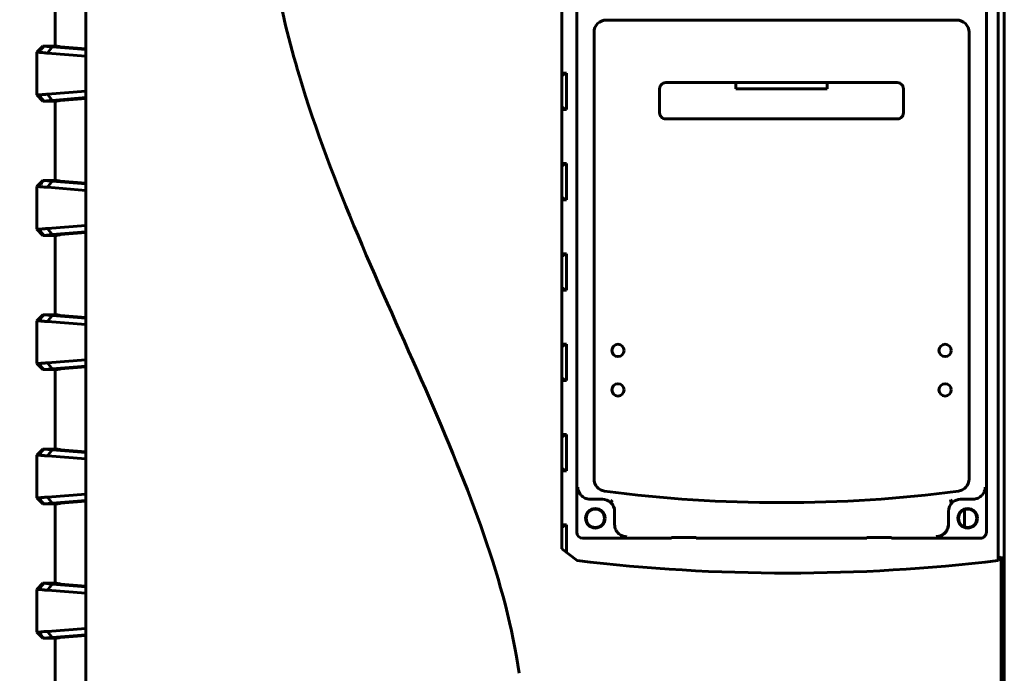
# Model space of a CAD drawing. Header units: millimetres. Extents: x 0 to 210, y 0 to 297.
# Tile 4 of 8: x 30 to 70, y 153 to 180. Entities that reach past the tile are written whole.
import ezdxf

# ---------------------------------------------------------------- set-up
doc = ezdxf.new("R2010")
doc.units = ezdxf.units.MM
doc.linetypes.add('K5LT_BASIC', pattern=[0])
doc.linetypes.add('K5LT_THIN', pattern=[0])
doc.layers.add('Системный слой', color=7, linetype='Continuous')
doc.styles.add('KDIMTEXTSTYLE', font='GOST_AU.SHX', dxfattribs={"width": 0.96, "oblique": 15, "height": 5})
doc.dimstyles.new('KDIMSTYLE (0.25)', dxfattribs={"dimtxt": 5, "dimasz": 1, "dimexe": 2, "dimexo": 0, "dimgap": 1, "dimtad": 1, "dimlfac": 4, "dimtxsty": 'KDIMTEXTSTYLE', "dimsah": 1, "dimcen": 0, "dimdle": 1, "dimadec": 0, "dimazin": 0, "dimtfac": 0.667, "dimtmove": 0, "dimatfit": 3, "dimfxl": 1, "dimtvp": 1, "dimtolj": 1, "dimtzin": 0, "dimarcsym": 0})

# ---------------------------------------------------------------- blocks, each defined once
blk = doc.blocks.new('U14')
at = {"layer": 'Системный слой', "color": 150, "linetype": 'K5LT_BASIC', "lineweight": 60, "true_color": 0x0080ff}
for p, q in [((31.477, 181.857), (31.477, 178.607)), ((31.477, 176.357), (31.477, 173.107)), ((31.477, 170.857), (31.477, 167.607)), ((31.477, 165.357), (31.477, 162.107)), ((31.477, 159.857), (31.477, 156.607)), ((31.477, 154.357), (31.477, 151.107))]:
    blk.add_line(p, q, dxfattribs=at)
blk = doc.blocks.new('KDIMARROW_01')
at = {"layer": 'Системный слой'}
blk.add_hatch(color=0, dxfattribs=at).paths.add_polyline_path([(0, 0), (-2.5, 0.329), (-2.25, 0), (-2.5, -0.329)])
at = {"layer": 'Системный слой', "color": 0, "linetype": 'K5LT_THIN', "lineweight": 18}
for p, q in [((-2.25, 0), (-2.5, 0.329)), ((-2.5, 0.329), (0, 0)), ((0, 0), (-2.5, -0.329)), ((-2.5, -0.329), (-2.25, 0)), ((0, 0), (-1, 0))]:
    blk.add_line(p, q, dxfattribs=at)

msp = doc.modelspace()

# ---------------------------------------------------------------- linework, layer by layer
at = {"layer": 'Системный слой', "color": 150, "linetype": 'K5LT_BASIC', "lineweight": 60, "true_color": 0x0080ff}
for p, q in [((52.2275, 158.0154), (52.2275, 194.4819)), ((70.1025, 194.387), (70.1025, 157.5421)), ((70.3525, 132.9819), (70.3525, 194.6069)), ((52.8382, 158.7015), (52.8382, 193.546)), ((69.6168, 193.546), (69.6168, 158.7015)), ((32.7275, 134.6069), (32.7275, 192.8569)), ((68.4069, 179.6749), (54.048, 179.6749)), ((53.548, 179.1749), (53.548, 160.8767)), ((68.9069, 160.8767), (68.9069, 179.1749)), ((30.7275, 178.3569), (30.9775, 178.6069)), ((30.7275, 178.3569), (30.7275, 176.6069)), ((30.8135, 178.3569), (30.7275, 178.3569)), ((31.009, 178.6069), (30.9775, 178.6069)), ((31.0976, 178.6069), (31.009, 178.6069)), ((31.5439, 178.6069), (31.0976, 178.6069)), ((31.3536, 178.5761), (31.1668, 178.3265)), ((31.1668, 178.3265), (32.7275, 178.2016)), ((31.6971, 178.5769), (31.3436, 178.5769)), ((31.3436, 178.5769), (31.3536, 178.5761)), ((31.3536, 178.5761), (32.7275, 178.4661)), ((32.7275, 178.4944), (31.6971, 178.5769)), ((52.415, 177.5069), (52.2275, 177.5069)), ((52.3698, 177.4825), (52.2275, 177.3781)), ((52.415, 177.4825), (52.3698, 177.4825)), ((52.415, 176.0069), (52.415, 177.5069)), ((56.4848, 177.1125), (65.9701, 177.1125)), ((59.3525, 176.8574), (59.3525, 177.1125)), ((63.1025, 177.1125), (63.1025, 176.8574)), ((32.7275, 176.7622), (31.1668, 176.6373)), ((56.2349, 175.8773), (56.2349, 176.8626)), ((63.1025, 176.8574), (59.3525, 176.8574)), ((66.22, 176.8626), (66.22, 175.8773)), ((30.7275, 176.6069), (30.8135, 176.6069)), ((30.7275, 176.6069), (30.9775, 176.3569)), ((30.9775, 176.3569), (31.009, 176.3569)), ((31.009, 176.3569), (31.0976, 176.3569)), ((31.0976, 176.3569), (31.5439, 176.3569)), ((31.1668, 176.6373), (31.3536, 176.3877)), ((31.3536, 176.3877), (31.3436, 176.3869)), ((31.6971, 176.3869), (31.3436, 176.3869)), ((32.7275, 176.4977), (31.3536, 176.3877)), ((31.6971, 176.3869), (32.7275, 176.4694)), ((52.3698, 176.0313), (52.2275, 176.1357)), ((52.2275, 176.0069), (52.415, 176.0069)), ((52.415, 176.0313), (52.3698, 176.0313)), ((65.9701, 175.6274), (56.4848, 175.6274)), ((52.415, 173.8069), (52.2275, 173.8069)), ((52.3698, 173.7825), (52.2275, 173.6781)), ((52.415, 173.7825), (52.3698, 173.7825)), ((52.415, 172.3069), (52.415, 173.8069)), ((30.7275, 172.8569), (30.9775, 173.1069)), ((31.009, 173.1069), (30.9775, 173.1069)), ((31.0976, 173.1069), (31.009, 173.1069)), ((31.5439, 173.1069), (31.0976, 173.1069)), ((31.3536, 173.0761), (31.1668, 172.8265)), ((31.6971, 173.0769), (31.3436, 173.0769)), ((31.3436, 173.0769), (31.3536, 173.0761)), ((31.3536, 173.0761), (32.7275, 172.9661)), ((32.7275, 172.9944), (31.6971, 173.0769)), ((30.7275, 172.8569), (30.7275, 171.1069)), ((30.8135, 172.8569), (30.7275, 172.8569)), ((31.1668, 172.8265), (32.7275, 172.7016)), ((52.3698, 172.3313), (52.2275, 172.4357)), ((52.2275, 172.3069), (52.415, 172.3069)), ((52.415, 172.3313), (52.3698, 172.3313)), ((30.7275, 171.1069), (30.8135, 171.1069)), ((30.7275, 171.1069), (30.9775, 170.8569)), ((32.7275, 171.2622), (31.1668, 171.1373)), ((31.1668, 171.1373), (31.3536, 170.8877)), ((32.7275, 170.9977), (31.3536, 170.8877)), ((30.9775, 170.8569), (31.009, 170.8569)), ((31.009, 170.8569), (31.0976, 170.8569)), ((31.0976, 170.8569), (31.5439, 170.8569)), ((31.3536, 170.8877), (31.3436, 170.8869)), ((31.6971, 170.8869), (31.3436, 170.8869)), ((31.6971, 170.8869), (32.7275, 170.9694)), ((52.415, 170.1069), (52.2275, 170.1069)), ((52.3698, 170.0825), (52.2275, 169.9781)), ((52.415, 170.0825), (52.3698, 170.0825)), ((52.415, 168.6069), (52.415, 170.1069)), ((52.3698, 168.6313), (52.2275, 168.7357)), ((52.2275, 168.6069), (52.415, 168.6069)), ((52.415, 168.6313), (52.3698, 168.6313)), ((30.7275, 167.3569), (30.9775, 167.6069)), ((31.009, 167.6069), (30.9775, 167.6069)), ((31.0976, 167.6069), (31.009, 167.6069)), ((31.5439, 167.6069), (31.0976, 167.6069)), ((31.3536, 167.5761), (31.1668, 167.3265)), ((31.6971, 167.5769), (31.3436, 167.5769)), ((31.3436, 167.5769), (31.3536, 167.5761)), ((31.3536, 167.5761), (32.7275, 167.4661)), ((32.7275, 167.4944), (31.6971, 167.5769)), ((30.7275, 167.3569), (30.7275, 165.6069)), ((30.8135, 167.3569), (30.7275, 167.3569)), ((31.1668, 167.3265), (32.7275, 167.2016)), ((52.415, 166.4069), (52.2275, 166.4069)), ((52.3698, 166.3825), (52.2275, 166.2781)), ((52.415, 166.3825), (52.3698, 166.3825)), ((52.415, 164.9069), (52.415, 166.4069)), ((32.7275, 165.7622), (31.1668, 165.6373)), ((30.7275, 165.6069), (30.8135, 165.6069)), ((30.7275, 165.6069), (30.9775, 165.3569)), ((30.9775, 165.3569), (31.009, 165.3569)), ((31.009, 165.3569), (31.0976, 165.3569)), ((31.0976, 165.3569), (31.5439, 165.3569)), ((31.1668, 165.6373), (31.3536, 165.3877)), ((31.3536, 165.3877), (31.3436, 165.3869)), ((31.6971, 165.3869), (31.3436, 165.3869)), ((32.7275, 165.4977), (31.3536, 165.3877)), ((31.6971, 165.3869), (32.7275, 165.4694)), ((52.3698, 164.9313), (52.2275, 165.0357)), ((52.2275, 164.9069), (52.415, 164.9069)), ((52.415, 164.9313), (52.3698, 164.9313)), ((52.415, 162.7069), (52.2275, 162.7069)), ((52.3698, 162.6825), (52.2275, 162.5781)), ((52.415, 162.6825), (52.3698, 162.6825)), ((52.415, 161.2069), (52.415, 162.7069)), ((30.7275, 161.8569), (30.9775, 162.1069)), ((30.7275, 161.8569), (30.7275, 160.1069)), ((30.8135, 161.8569), (30.7275, 161.8569)), ((31.009, 162.1069), (30.9775, 162.1069)), ((31.0976, 162.1069), (31.009, 162.1069)), ((31.5439, 162.1069), (31.0976, 162.1069)), ((31.3536, 162.0761), (31.1668, 161.8265)), ((31.1668, 161.8265), (32.7275, 161.7016)), ((31.6971, 162.0769), (31.3436, 162.0769)), ((31.3436, 162.0769), (31.3536, 162.0761)), ((31.3536, 162.0761), (32.7275, 161.9661)), ((32.7275, 161.9944), (31.6971, 162.0769)), ((52.3698, 161.2313), (52.2275, 161.3357)), ((52.2275, 161.2069), (52.415, 161.2069)), ((52.415, 161.2313), (52.3698, 161.2313)), ((30.7275, 160.1069), (30.8135, 160.1069)), ((30.7275, 160.1069), (30.9775, 159.8569)), ((32.7275, 160.2622), (31.1668, 160.1373)), ((31.1668, 160.1373), (31.3536, 159.8877)), ((30.9775, 159.8569), (31.009, 159.8569)), ((31.009, 159.8569), (31.0976, 159.8569)), ((31.0976, 159.8569), (31.5439, 159.8569)), ((31.3536, 159.8877), (31.3436, 159.8869)), ((31.6971, 159.8869), (31.3436, 159.8869)), ((32.7275, 159.9977), (31.3536, 159.8877)), ((31.6971, 159.8869), (32.7275, 159.9694)), ((53.3855, 160.0504), (53.4287, 160.0504)), ((53.4287, 160.0504), (53.4664, 160.0504)), ((53.8912, 160.0504), (53.4664, 160.0504)), ((54.3097, 160.0146), (54.226, 159.9217)), ((68.1522, 160.0208), (68.2345, 159.9267)), ((68.9885, 160.0504), (68.5637, 160.0504)), ((68.9885, 160.0504), (69.0262, 160.0504)), ((69.0262, 160.0504), (69.0695, 160.0504)), ((54.3912, 159.5504), (54.3912, 159.0386)), ((54.3912, 159.0386), (54.3912, 159.5504)), ((68.0637, 159.0384), (68.0637, 159.5504)), ((68.7175, 158.9193), (68.7175, 159.619)), ((52.415, 159.0069), (52.2275, 159.0069)), ((52.3698, 158.9825), (52.2275, 158.8781)), ((52.415, 158.9825), (52.3698, 158.9825)), ((52.415, 157.8731), (52.415, 159.0069)), ((54.3912, 159.0386), (54.3912, 159.0179)), ((68.0637, 159.0179), (68.0637, 159.0384)), ((56.7275, 158.4516), (53.088, 158.4516)), ((56.7275, 158.4516), (56.7275, 158.4818)), ((56.7275, 158.4818), (57.7275, 158.4818)), ((57.7275, 158.4818), (57.7275, 158.4516)), ((64.7275, 158.4516), (57.7275, 158.4516)), ((64.7275, 158.4818), (65.7275, 158.4818)), ((64.7275, 158.4516), (64.7275, 158.4818)), ((65.7275, 158.4818), (65.7275, 158.4516)), ((69.3669, 158.4516), (65.7275, 158.4516)), ((52.2275, 158.0154), (52.8546, 157.5394)), ((70.1004, 157.5394), (70.2275, 157.7068)), ((70.2275, 132.9819), (70.2275, 157.7068)), ((30.7275, 156.3569), (30.9775, 156.6069)), ((31.009, 156.6069), (30.9775, 156.6069)), ((31.0976, 156.6069), (31.009, 156.6069)), ((31.5439, 156.6069), (31.0976, 156.6069)), ((31.3536, 156.5761), (31.1668, 156.3265)), ((31.6971, 156.5769), (31.3436, 156.5769)), ((31.3436, 156.5769), (31.3536, 156.5761)), ((31.3536, 156.5761), (32.7275, 156.4661)), ((32.7275, 156.4944), (31.6971, 156.5769)), ((30.7275, 156.3569), (30.7275, 154.6069)), ((30.8135, 156.3569), (30.7275, 156.3569)), ((31.1668, 156.3265), (32.7275, 156.2016)), ((30.7275, 154.6069), (30.8135, 154.6069)), ((30.7275, 154.6069), (30.9775, 154.3569)), ((32.7275, 154.7622), (31.1668, 154.6373)), ((31.1668, 154.6373), (31.3536, 154.3877)), ((32.7275, 154.4977), (31.3536, 154.3877)), ((31.6971, 154.3869), (32.7275, 154.4694)), ((30.9775, 154.3569), (31.009, 154.3569)), ((31.009, 154.3569), (31.0976, 154.3569)), ((31.0976, 154.3569), (31.5439, 154.3569)), ((31.3536, 154.3877), (31.3436, 154.3869)), ((31.6971, 154.3869), (31.3436, 154.3869))]:
    msp.add_line(p, q, dxfattribs=at)
for centre, radius in [((54.5282, 166.1459), 0.25), ((67.9267, 166.1459), 0.25), ((54.5282, 164.5267), 0.25), ((67.9267, 164.5267), 0.25), ((53.6025, 159.2692), 0.4), ((53.6025, 159.2692), 0.375), ((68.8525, 159.2692), 0.4), ((68.8525, 159.2692), 0.375)]:
    msp.add_circle(centre, radius, dxfattribs=at)
for centre, radius, start, end in [((54.048, 179.1749), 0.5, 90, 180), ((68.4069, 179.1749), 0.5, 0, 90), ((54.048, 160.8767), 0.5, 180, 262.55788), ((68.4069, 160.8767), 0.5, 277.44212, 0), ((61.2275, 215.8391), 55.9293, 262.55788, 277.44212), ((53.8912, 159.5504), 0.5, 47.96148, 90), ((53.8912, 159.5504), 0.5, 0.0001, 47.96148), ((54.3097, 160.0146), 0.125, 227.96155, 227.96251), ((68.5637, 159.5504), 0.5, 131.18264, 179.9999), ((68.5637, 159.5504), 0.5, 90, 131.18264), ((61.4775, 229.4999), 72.4753, 263.166929, 276.833071)]:
    msp.add_arc(centre, radius, start, end, dxfattribs=at)
msp.add_ellipse((53.0883, 158.7017), major_axis=(0.1454, 0.2037), ratio=0.9989864, start_param=2.1914217, end_param=3.7612588, dxfattribs=at)
for points, knots in [([(41.7275, 194.4819), (40.5102, 191.561), (39.5563, 185.7201), (41.5524, 175.5819), (46.8514, 164.4501), (49.9744, 156.587), (50.4769, 152.9205)], [0.00857408, 0.00857408, 0.00857408, 0.00857408, 0.19607578, 0.38357747, 0.68748881, 0.98823984, 0.98823984, 0.98823984, 0.98823984]), ([(31.009, 178.6069), (30.9894, 178.5827), (30.9489, 178.5319), (30.8838, 178.4485), (30.8376, 178.3882), (30.8135, 178.3569)], [0.0000008, 0.0000008, 0.0000008, 0.0000008, 0.33333333, 0.66666667, 0.99956951, 0.99956951, 0.99956951, 0.99956951]), ([(30.8135, 176.6069), (30.8376, 176.5756), (30.8838, 176.5154), (30.9488, 176.432), (30.9894, 176.3811), (31.009, 176.3569)], [0.0004305, 0.0004305, 0.0004305, 0.0004305, 0.33333333, 0.66666667, 1, 1, 1, 1]), ([(31.009, 173.1069), (30.9894, 173.0827), (30.9489, 173.0319), (30.8838, 172.9485), (30.8376, 172.8882), (30.8135, 172.8569)], [0.0000008, 0.0000008, 0.0000008, 0.0000008, 0.33333333, 0.66666667, 0.99956951, 0.99956951, 0.99956951, 0.99956951]), ([(30.8135, 171.1069), (30.8376, 171.0756), (30.8838, 171.0154), (30.9488, 170.932), (30.9894, 170.8811), (31.009, 170.8569)], [0.0004305, 0.0004305, 0.0004305, 0.0004305, 0.33333333, 0.66666667, 1, 1, 1, 1]), ([(31.009, 167.6069), (30.9894, 167.5827), (30.9489, 167.5319), (30.8838, 167.4485), (30.8376, 167.3882), (30.8135, 167.3569)], [0.0000008, 0.0000008, 0.0000008, 0.0000008, 0.33333333, 0.66666667, 0.99956951, 0.99956951, 0.99956951, 0.99956951]), ([(30.8135, 165.6069), (30.8376, 165.5756), (30.8838, 165.5154), (30.9488, 165.432), (30.9894, 165.3811), (31.009, 165.3569)], [0.0004305, 0.0004305, 0.0004305, 0.0004305, 0.33333333, 0.66666667, 1, 1, 1, 1]), ([(31.009, 162.1069), (30.9894, 162.0827), (30.9489, 162.0319), (30.8838, 161.9485), (30.8376, 161.8882), (30.8135, 161.8569)], [0.0000008, 0.0000008, 0.0000008, 0.0000008, 0.33333333, 0.66666667, 0.99956951, 0.99956951, 0.99956951, 0.99956951]), ([(30.8135, 160.1069), (30.8376, 160.0756), (30.8838, 160.0154), (30.9488, 159.932), (30.9894, 159.8811), (31.009, 159.8569)], [0.0004305, 0.0004305, 0.0004305, 0.0004305, 0.33333333, 0.66666667, 1, 1, 1, 1]), ([(53.3855, 160.0504), (53.3092, 160.0504), (53.1718, 160.0833), (53.0569, 160.1657), (53.0071, 160.2234)], [0.00000013, 0.00000013, 0.00000013, 0.00000013, 0.5, 1, 1, 1, 1]), ([(69.4479, 160.2234), (69.398, 160.1657), (69.2832, 160.0833), (69.1457, 160.0504), (69.0695, 160.0504)], [0, 0, 0, 0, 0.5, 0.99999988, 0.99999988, 0.99999988, 0.99999988]), ([(54.3325, 159.7881), (54.3276, 159.7973), (54.3222, 159.8064), (54.3107, 159.8245), (54.3046, 159.8335), (54.2914, 159.8515), (54.2844, 159.8605), (54.2736, 159.8732), (54.2702, 159.8771), (54.2658, 159.8821), (54.2648, 159.8831), (54.263, 159.8851), (54.2622, 159.886), (54.2596, 159.8888), (54.2579, 159.8906), (54.2527, 159.8961), (54.2492, 159.8997), (54.2393, 159.9095), (54.2328, 159.9156), (54.226, 159.9217)], [0, 0, 0, 0, 3.4, 3.4, 6.8, 6.8, 10.2, 10.2, 11.694511, 11.694511, 12.0991482, 12.0991482, 12.4561734, 12.4561734, 13.1702239, 13.1702239, 14.5745204, 14.5745204, 16.9981955, 16.9981955, 16.9981955, 16.9981955]), ([(68.1522, 160.0208), (68.1536, 160.0083), (68.1565, 159.9832), (68.1604, 159.9491), (68.1625, 159.9307), (68.1634, 159.9229)], [0.00015306, 0.00015306, 0.00015306, 0.00015306, 0.33333333, 0.66666667, 1, 1, 1, 1]), ([(68.1613, 159.8485), (68.1673, 159.8565), (68.1736, 159.8643), (68.184, 159.8764), (68.1877, 159.8806), (68.1925, 159.8858), (68.1934, 159.8869), (68.1952, 159.8888), (68.1961, 159.8897), (68.1986, 159.8924), (68.2004, 159.8942), (68.2056, 159.8996), (68.2091, 159.9031), (68.2197, 159.9134), (68.2269, 159.9201), (68.2345, 159.9267)], [7.3240608, 7.3240608, 7.3240608, 7.3240608, 10.2, 10.2, 11.7500108, 11.7500108, 12.1314919, 12.1314919, 12.4680857, 12.4680857, 13.1412731, 13.1412731, 14.4652057, 14.4652057, 17, 17, 17, 17]), ([(54.5658, 158.6381), (54.5076, 158.688), (54.4245, 158.8032), (54.3912, 158.9412), (54.3912, 159.0179)], [0, 0, 0, 0, 0.5, 0.99999969, 0.99999969, 0.99999969, 0.99999969]), ([(67.5637, 158.5218), (67.5819, 158.5218), (67.6189, 158.5238), (67.6757, 158.5333), (67.7336, 158.5507), (67.7922, 158.5766), (67.85, 158.6122), (67.9049, 158.6576), (67.9554, 158.7133), (67.9996, 158.7801), (68.035, 158.8579), (68.0581, 158.9446), (68.0637, 159.0067), (68.0637, 159.0384)], [0, 0, 0, 0, 0.09090909, 0.18181818, 0.27272727, 0.36363636, 0.45454545, 0.54545455, 0.63636364, 0.72727273, 0.81818182, 0.90909091, 0.99999979, 0.99999979, 0.99999979, 0.99999979]), ([(68.0637, 159.0179), (68.0637, 158.9412), (68.0305, 158.8032), (67.9474, 158.688), (67.8892, 158.6381)], [0.00000032, 0.00000032, 0.00000032, 0.00000032, 0.5, 1, 1, 1, 1]), ([(31.009, 156.6069), (30.9894, 156.5827), (30.9489, 156.5319), (30.8838, 156.4485), (30.8376, 156.3882), (30.8135, 156.3569)], [0.0000008, 0.0000008, 0.0000008, 0.0000008, 0.33333333, 0.66666667, 0.99956951, 0.99956951, 0.99956951, 0.99956951]), ([(30.8135, 154.6069), (30.8376, 154.5756), (30.8838, 154.5154), (30.9488, 154.432), (30.9894, 154.3811), (31.009, 154.3569)], [0.0004305, 0.0004305, 0.0004305, 0.0004305, 0.33333333, 0.66666667, 1, 1, 1, 1])]:
    msp.add_open_spline(points, degree=3, knots=knots, dxfattribs=at)
for points in [[(30.8135, 178.3569), (30.8386, 178.3535), (30.8985, 178.3463), (31.0174, 178.3405), (31.1144, 178.3224), (31.1668, 178.3265)], [(31.0976, 178.6069), (31.1122, 178.6044), (31.1435, 178.5996), (31.1936, 178.5931), (31.2449, 178.5871), (31.2955, 178.5817), (31.3282, 178.5784), (31.3436, 178.5769)], [(31.6971, 178.5769), (31.6758, 178.5803), (31.6358, 178.5871), (31.5844, 178.5972), (31.5563, 178.6037), (31.5439, 178.6069)], [(56.2349, 176.8626), (56.2349, 176.9459), (56.298, 177.0494), (56.4015, 177.1125), (56.4848, 177.1125)], [(65.9701, 177.1125), (66.0534, 177.1125), (66.157, 177.0494), (66.22, 176.9459), (66.22, 176.8626)], [(31.1668, 176.6373), (31.1144, 176.6338), (31.0174, 176.6269), (30.8984, 176.6165), (30.8386, 176.6103), (30.8135, 176.6069)], [(31.0976, 176.3569), (31.1172, 176.3602), (31.162, 176.3666), (31.2445, 176.3767), (31.3092, 176.3835), (31.3436, 176.3869)], [(31.5439, 176.3569), (31.5563, 176.3601), (31.5844, 176.3666), (31.6358, 176.3767), (31.6758, 176.3835), (31.6971, 176.3869)], [(56.4848, 175.6274), (56.4015, 175.6274), (56.298, 175.6905), (56.2349, 175.794), (56.2349, 175.8773)], [(66.22, 175.8773), (66.22, 175.794), (66.157, 175.6905), (66.0534, 175.6274), (65.9701, 175.6274)], [(31.0976, 173.1069), (31.1122, 173.1044), (31.1435, 173.0996), (31.1936, 173.0931), (31.2449, 173.0871), (31.2955, 173.0817), (31.3282, 173.0784), (31.3436, 173.0769)], [(31.6971, 173.0769), (31.6758, 173.0803), (31.6358, 173.0871), (31.5844, 173.0972), (31.5563, 173.1037), (31.5439, 173.1069)], [(30.8135, 172.8569), (30.8386, 172.8535), (30.8985, 172.8463), (31.0174, 172.8405), (31.1144, 172.8224), (31.1668, 172.8265)], [(31.1668, 171.1373), (31.1144, 171.1338), (31.0174, 171.1269), (30.8984, 171.1165), (30.8386, 171.1103), (30.8135, 171.1069)], [(31.0976, 170.8569), (31.1172, 170.8602), (31.162, 170.8666), (31.2445, 170.8767), (31.3092, 170.8835), (31.3436, 170.8869)], [(31.5439, 170.8569), (31.5563, 170.8601), (31.5844, 170.8666), (31.6358, 170.8767), (31.6758, 170.8835), (31.6971, 170.8869)], [(31.0976, 167.6069), (31.1122, 167.6044), (31.1435, 167.5996), (31.1936, 167.5931), (31.2449, 167.5871), (31.2955, 167.5817), (31.3282, 167.5784), (31.3436, 167.5769)], [(31.6971, 167.5769), (31.6758, 167.5803), (31.6358, 167.5871), (31.5844, 167.5972), (31.5563, 167.6037), (31.5439, 167.6069)], [(30.8135, 167.3569), (30.8386, 167.3535), (30.8985, 167.3463), (31.0174, 167.3405), (31.1144, 167.3224), (31.1668, 167.3265)], [(31.1668, 165.6373), (31.1144, 165.6338), (31.0174, 165.6269), (30.8984, 165.6165), (30.8386, 165.6103), (30.8135, 165.6069)], [(31.0976, 165.3569), (31.1172, 165.3602), (31.162, 165.3666), (31.2445, 165.3767), (31.3092, 165.3835), (31.3436, 165.3869)], [(31.5439, 165.3569), (31.5563, 165.3601), (31.5844, 165.3666), (31.6358, 165.3767), (31.6758, 165.3835), (31.6971, 165.3869)], [(30.8135, 161.8569), (30.8386, 161.8535), (30.8985, 161.8463), (31.0174, 161.8405), (31.1144, 161.8224), (31.1668, 161.8265)], [(31.0976, 162.1069), (31.1122, 162.1044), (31.1435, 162.0996), (31.1936, 162.0931), (31.2449, 162.0871), (31.2955, 162.0817), (31.3282, 162.0784), (31.3436, 162.0769)], [(31.6971, 162.0769), (31.6758, 162.0803), (31.6358, 162.0871), (31.5844, 162.0972), (31.5563, 162.1037), (31.5439, 162.1069)], [(52.8821, 160.5504), (52.8827, 160.5037), (52.8967, 160.4164), (52.9445, 160.305), (52.986, 160.2478), (53.0071, 160.2234)], [(69.4479, 160.2234), (69.4687, 160.2475), (69.5101, 160.3044), (69.5581, 160.4158), (69.5722, 160.5035), (69.5728, 160.5504)], [(31.1668, 160.1373), (31.1144, 160.1338), (31.0174, 160.1269), (30.8984, 160.1165), (30.8386, 160.1103), (30.8135, 160.1069)], [(31.0976, 159.8569), (31.1172, 159.8602), (31.162, 159.8666), (31.2445, 159.8767), (31.3092, 159.8835), (31.3436, 159.8869)], [(31.5439, 159.8569), (31.5563, 159.8601), (31.5844, 159.8666), (31.6358, 159.8767), (31.6758, 159.8835), (31.6971, 159.8869)], [(54.5658, 158.6381), (54.5899, 158.6174), (54.6467, 158.5763), (54.7575, 158.5284), (54.8446, 158.514), (54.8912, 158.5132)], [(67.5637, 158.5132), (67.6101, 158.514), (67.6969, 158.5283), (67.8076, 158.5759), (67.8648, 158.6172), (67.8892, 158.6381)], [(69.6168, 158.7015), (69.6168, 158.6182), (69.5537, 158.5147), (69.4502, 158.4516), (69.3669, 158.4516)], [(31.0976, 156.6069), (31.1122, 156.6044), (31.1435, 156.5996), (31.1936, 156.5931), (31.2449, 156.5871), (31.2955, 156.5817), (31.3282, 156.5784), (31.3436, 156.5769)], [(31.6971, 156.5769), (31.6758, 156.5803), (31.6358, 156.5871), (31.5844, 156.5972), (31.5563, 156.6037), (31.5439, 156.6069)], [(30.8135, 156.3569), (30.8386, 156.3535), (30.8985, 156.3463), (31.0174, 156.3405), (31.1144, 156.3224), (31.1668, 156.3265)], [(31.1668, 154.6373), (31.1144, 154.6338), (31.0174, 154.6269), (30.8984, 154.6165), (30.8386, 154.6103), (30.8135, 154.6069)], [(31.0976, 154.3569), (31.1172, 154.3602), (31.162, 154.3666), (31.2445, 154.3767), (31.3092, 154.3835), (31.3436, 154.3869)], [(31.5439, 154.3569), (31.5563, 154.3601), (31.5844, 154.3666), (31.6358, 154.3767), (31.6758, 154.3835), (31.6971, 154.3869)]]:
    msp.add_open_spline(points, degree=3, dxfattribs=at)

# ---------------------------------------------------------------- block references
at = {"layer": 'Системный слой'}
msp.add_blockref('U14', (0, 0), dxfattribs=at)

# ---------------------------------------------------------------- dimensions: what is measured, and where the dimension line sits
at = {"layer": 'Системный слой', "color": 7}
msp.add_linear_dim(base=(25.7275, 124.8817), p1=(49.9775, 201.1317), p2=(60.4775, 124.8817), angle=90, location=(25.7275, 163.0067), text='\\H2.5;\\W0.965;\\Q15;\\H2.5;\\W0.965;\\Q15;\\Q15;В', dimstyle='KDIMSTYLE (0.25)', override={"dimexo": 0, "dimblk1": 'KDIMARROW_01', "dimblk2": 'KDIMARROW_01', "dimse1": 0, "dimse2": 0, "dimclrt": 7, "dimtolj": 1}, dxfattribs=at).render()

doc.saveas('drawing.dxf')
